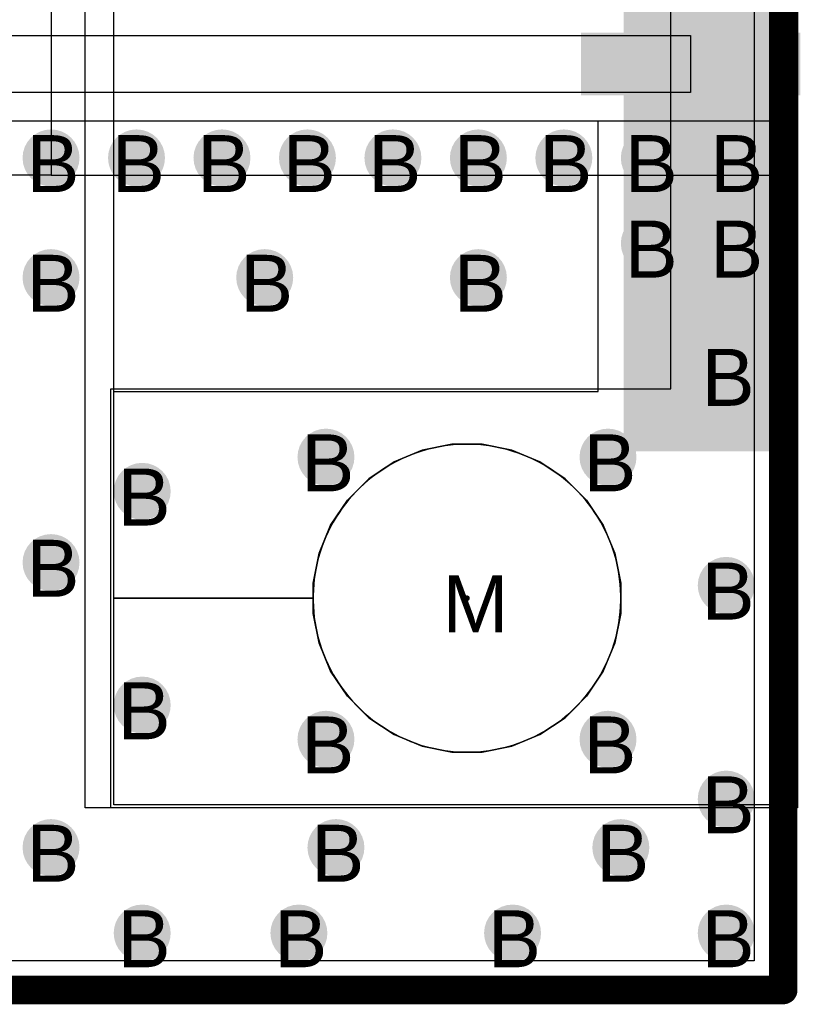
# Model space of a CAD drawing. Header units: millimetres. Extents: x -1.28 to 3.76, y -2.75 to 1.5.
# Tile 3 of 12: x 0.29 to 0.56, y -0.01 to 0.34. Entities that reach past the tile are written whole.
import ezdxf

# ---------------------------------------------------------------- set-up
doc = ezdxf.new("R2010")
doc.units = ezdxf.units.MM
doc.header["$MEASUREMENT"] = 0
for name, color, linetype in [('BottomLayer', 5, 'Continuous'), ('BottomSolder', 6, 'Continuous'), ('DrillDrawing', 1, 'Continuous'), ('Mechanical1', 6, 'Continuous'), ('TopLayer', 1, 'Continuous'), ('TopSolder', 216, 'Continuous')]:
    doc.layers.add(name, color=color, linetype=linetype)
doc.styles.add('Arial', font='arial.ttf', dxfattribs={"height": 0.2})

msp = doc.modelspace()

# ---------------------------------------------------------------- hatches: boundary and pattern name
at = {"layer": 'BottomLayer'}
msp.add_hatch(color=5, dxfattribs=at).paths.add_polyline_path([(0.552, 0.19), (0.502, 0.19), (0.502, 0.46), (0.552, 0.46)])
h = msp.add_hatch(color=5, dxfattribs=at)
edge = h.paths.add_edge_path()
edge.add_arc((0.3, 0.292), 0.01, 0, 360)
h = msp.add_hatch(color=5, dxfattribs=at)
edge = h.paths.add_edge_path()
edge.add_arc((0.33, 0.292), 0.01, 0, 360)
h = msp.add_hatch(color=5, dxfattribs=at)
edge = h.paths.add_edge_path()
edge.add_arc((0.36, 0.292), 0.01, 0, 360)
h = msp.add_hatch(color=5, dxfattribs=at)
edge = h.paths.add_edge_path()
edge.add_arc((0.39, 0.292), 0.01, 0, 360)
h = msp.add_hatch(color=5, dxfattribs=at)
edge = h.paths.add_edge_path()
edge.add_arc((0.42, 0.292), 0.01, 0, 360)
h = msp.add_hatch(color=5, dxfattribs=at)
edge = h.paths.add_edge_path()
edge.add_arc((0.45, 0.292), 0.01, 0, 360)
h = msp.add_hatch(color=5, dxfattribs=at)
edge = h.paths.add_edge_path()
edge.add_arc((0.48, 0.292), 0.01, 0, 360)
h = msp.add_hatch(color=5, dxfattribs=at)
edge = h.paths.add_edge_path()
edge.add_arc((0.51, 0.292), 0.01, 0, 360)
h = msp.add_hatch(color=5, dxfattribs=at)
edge = h.paths.add_edge_path()
edge.add_arc((0.54, 0.292), 0.01, 0, 360)
h = msp.add_hatch(color=5, dxfattribs=at)
edge = h.paths.add_edge_path()
edge.add_arc((0.51, 0.262), 0.01, 0, 360)
h = msp.add_hatch(color=5, dxfattribs=at)
edge = h.paths.add_edge_path()
edge.add_arc((0.54, 0.262), 0.01, 0, 360)
h = msp.add_hatch(color=5, dxfattribs=at)
edge = h.paths.add_edge_path()
edge.add_arc((0.3, 0.25), 0.01, 0, 360)
h = msp.add_hatch(color=5, dxfattribs=at)
edge = h.paths.add_edge_path()
edge.add_arc((0.375, 0.25), 0.01, 0, 360)
h = msp.add_hatch(color=5, dxfattribs=at)
edge = h.paths.add_edge_path()
edge.add_arc((0.45, 0.25), 0.01, 0, 360)
h = msp.add_hatch(color=5, dxfattribs=at)
edge = h.paths.add_edge_path()
edge.add_arc((0.537, 0.217), 0.01, 0, 360)
h = msp.add_hatch(color=5, dxfattribs=at)
edge = h.paths.add_edge_path()
edge.add_arc((0.3965, 0.187), 0.01, 0, 360)
h = msp.add_hatch(color=5, dxfattribs=at)
edge = h.paths.add_edge_path()
edge.add_arc((0.4955, 0.187), 0.01, 0, 360)
h = msp.add_hatch(color=5, dxfattribs=at)
edge = h.paths.add_edge_path()
edge.add_arc((0.332, 0.175), 0.01, 0, 360)
h = msp.add_hatch(color=5, dxfattribs=at)
edge = h.paths.add_edge_path()
edge.add_arc((0.3, 0.15), 0.01, 0, 360)
h = msp.add_hatch(color=5, dxfattribs=at)
edge = h.paths.add_edge_path()
edge.add_arc((0.537, 0.142), 0.01, 0, 360)
h = msp.add_hatch(color=5, dxfattribs=at)
edge = h.paths.add_edge_path()
edge.add_arc((0.332, 0.1), 0.01, 0, 360)
h = msp.add_hatch(color=5, dxfattribs=at)
edge = h.paths.add_edge_path()
edge.add_arc((0.3965, 0.088), 0.01, 0, 360)
h = msp.add_hatch(color=5, dxfattribs=at)
edge = h.paths.add_edge_path()
edge.add_arc((0.4955, 0.088), 0.01, 0, 360)
h = msp.add_hatch(color=5, dxfattribs=at)
edge = h.paths.add_edge_path()
edge.add_arc((0.537, 0.067), 0.01, 0, 360)
h = msp.add_hatch(color=5, dxfattribs=at)
edge = h.paths.add_edge_path()
edge.add_arc((0.3, 0.05), 0.01, 0, 360)
h = msp.add_hatch(color=5, dxfattribs=at)
edge = h.paths.add_edge_path()
edge.add_arc((0.4, 0.05), 0.01, 0, 360)
h = msp.add_hatch(color=5, dxfattribs=at)
edge = h.paths.add_edge_path()
edge.add_arc((0.5, 0.05), 0.01, 0, 360)
h = msp.add_hatch(color=5, dxfattribs=at)
edge = h.paths.add_edge_path()
edge.add_arc((0.332, 0.02), 0.01, 0, 360)
h = msp.add_hatch(color=5, dxfattribs=at)
edge = h.paths.add_edge_path()
edge.add_arc((0.387, 0.02), 0.01, 0, 360)
h = msp.add_hatch(color=5, dxfattribs=at)
edge = h.paths.add_edge_path()
edge.add_arc((0.462, 0.02), 0.01, 0, 360)
h = msp.add_hatch(color=5, dxfattribs=at)
edge = h.paths.add_edge_path()
edge.add_arc((0.537, 0.02), 0.01, 0, 360)
at = {"layer": 'BottomSolder'}
msp.add_hatch(color=6, dxfattribs=at).paths.add_polyline_path([(0.553, 0.189), (0.501, 0.189), (0.501, 0.461), (0.553, 0.461)])
h = msp.add_hatch(color=6, dxfattribs=at)
edge = h.paths.add_edge_path()
edge.add_arc((0.446, 0.1375), 0.001, 0, 360)
at = {"layer": 'TopLayer'}
for points in [[(0.562, 0.315), (0.487, 0.315), (0.487, 0.335), (0.562, 0.335)], [(0.552, 0.19), (0.502, 0.19), (0.502, 0.305), (0.552, 0.305)], [(0.562, 0.305), (0.542, 0.305), (0.542, 0.29), (0.562, 0.29)]]:
    msp.add_hatch(color=1, dxfattribs=at).paths.add_polyline_path(points)
h = msp.add_hatch(color=1, dxfattribs=at)
edge = h.paths.add_edge_path()
edge.add_arc((0.3, 0.292), 0.01, 0, 360)
h = msp.add_hatch(color=1, dxfattribs=at)
edge = h.paths.add_edge_path()
edge.add_arc((0.33, 0.292), 0.01, 0, 360)
h = msp.add_hatch(color=1, dxfattribs=at)
edge = h.paths.add_edge_path()
edge.add_arc((0.36, 0.292), 0.01, 0, 360)
h = msp.add_hatch(color=1, dxfattribs=at)
edge = h.paths.add_edge_path()
edge.add_arc((0.39, 0.292), 0.01, 0, 360)
h = msp.add_hatch(color=1, dxfattribs=at)
edge = h.paths.add_edge_path()
edge.add_arc((0.42, 0.292), 0.01, 0, 360)
h = msp.add_hatch(color=1, dxfattribs=at)
edge = h.paths.add_edge_path()
edge.add_arc((0.45, 0.292), 0.01, 0, 360)
h = msp.add_hatch(color=1, dxfattribs=at)
edge = h.paths.add_edge_path()
edge.add_arc((0.48, 0.292), 0.01, 0, 360)
h = msp.add_hatch(color=1, dxfattribs=at)
edge = h.paths.add_edge_path()
edge.add_arc((0.51, 0.292), 0.01, 0, 360)
h = msp.add_hatch(color=1, dxfattribs=at)
edge = h.paths.add_edge_path()
edge.add_arc((0.54, 0.292), 0.01, 0, 360)
h = msp.add_hatch(color=1, dxfattribs=at)
edge = h.paths.add_edge_path()
edge.add_arc((0.51, 0.262), 0.01, 0, 360)
h = msp.add_hatch(color=1, dxfattribs=at)
edge = h.paths.add_edge_path()
edge.add_arc((0.54, 0.262), 0.01, 0, 360)
h = msp.add_hatch(color=1, dxfattribs=at)
edge = h.paths.add_edge_path()
edge.add_arc((0.3, 0.25), 0.01, 0, 360)
h = msp.add_hatch(color=1, dxfattribs=at)
edge = h.paths.add_edge_path()
edge.add_arc((0.375, 0.25), 0.01, 0, 360)
h = msp.add_hatch(color=1, dxfattribs=at)
edge = h.paths.add_edge_path()
edge.add_arc((0.45, 0.25), 0.01, 0, 360)
h = msp.add_hatch(color=1, dxfattribs=at)
edge = h.paths.add_edge_path()
edge.add_arc((0.537, 0.217), 0.01, 0, 360)
h = msp.add_hatch(color=1, dxfattribs=at)
edge = h.paths.add_edge_path()
edge.add_arc((0.3965, 0.187), 0.01, 0, 360)
h = msp.add_hatch(color=1, dxfattribs=at)
edge = h.paths.add_edge_path()
edge.add_arc((0.4955, 0.187), 0.01, 0, 360)
h = msp.add_hatch(color=1, dxfattribs=at)
edge = h.paths.add_edge_path()
edge.add_arc((0.332, 0.175), 0.01, 0, 360)
h = msp.add_hatch(color=1, dxfattribs=at)
edge = h.paths.add_edge_path()
edge.add_arc((0.3, 0.15), 0.01, 0, 360)
h = msp.add_hatch(color=1, dxfattribs=at)
edge = h.paths.add_edge_path()
edge.add_arc((0.537, 0.142), 0.01, 0, 360)
h = msp.add_hatch(color=1, dxfattribs=at)
edge = h.paths.add_edge_path()
edge.add_arc((0.332, 0.1), 0.01, 0, 360)
h = msp.add_hatch(color=1, dxfattribs=at)
edge = h.paths.add_edge_path()
edge.add_arc((0.3965, 0.088), 0.01, 0, 360)
h = msp.add_hatch(color=1, dxfattribs=at)
edge = h.paths.add_edge_path()
edge.add_arc((0.4955, 0.088), 0.01, 0, 360)
h = msp.add_hatch(color=1, dxfattribs=at)
edge = h.paths.add_edge_path()
edge.add_arc((0.537, 0.067), 0.01, 0, 360)
h = msp.add_hatch(color=1, dxfattribs=at)
edge = h.paths.add_edge_path()
edge.add_arc((0.3, 0.05), 0.01, 0, 360)
h = msp.add_hatch(color=1, dxfattribs=at)
edge = h.paths.add_edge_path()
edge.add_arc((0.4, 0.05), 0.01, 0, 360)
h = msp.add_hatch(color=1, dxfattribs=at)
edge = h.paths.add_edge_path()
edge.add_arc((0.5, 0.05), 0.01, 0, 360)
h = msp.add_hatch(color=1, dxfattribs=at)
edge = h.paths.add_edge_path()
edge.add_arc((0.332, 0.02), 0.01, 0, 360)
h = msp.add_hatch(color=1, dxfattribs=at)
edge = h.paths.add_edge_path()
edge.add_arc((0.387, 0.02), 0.01, 0, 360)
h = msp.add_hatch(color=1, dxfattribs=at)
edge = h.paths.add_edge_path()
edge.add_arc((0.462, 0.02), 0.01, 0, 360)
h = msp.add_hatch(color=1, dxfattribs=at)
edge = h.paths.add_edge_path()
edge.add_arc((0.537, 0.02), 0.01, 0, 360)
at = {"layer": 'TopSolder'}
msp.add_hatch(color=216, dxfattribs=at).paths.add_polyline_path([(0.563, 0.314), (0.486, 0.314), (0.486, 0.336), (0.563, 0.336)])
h = msp.add_hatch(color=216, dxfattribs=at)
edge = h.paths.add_edge_path()
edge.add_arc((0.446, 0.1375), 0.001, 0, 360)
h = msp.add_hatch(color=216, dxfattribs=at)
edge = h.paths.add_edge_path()
edge.add_arc((0.537, 0.067), 0.006, 0, 360)

# ---------------------------------------------------------------- linework, layer by layer
at = {"layer": 'BottomLayer'}
for p, q in [((0.5468, 0.675), (0.5468, 0.0102)), ((0.562, 0.585), (0.562, 0.065)), ((0.322, 0.1375), (0.322, 0.5125)), ((0.44068, 0.1915), (0.43025, 0.18942)), ((0.43025, 0.18942), (0.44068, 0.1915)), ((0.43358, 0.19005), (0.43171, 0.18958)), ((0.43547, 0.19046), (0.43358, 0.19005)), ((0.43736, 0.1908), (0.43547, 0.19046)), ((0.43927, 0.19108), (0.43736, 0.1908)), ((0.44119, 0.19129), (0.43927, 0.19108)), ((0.45132, 0.1915), (0.44068, 0.1915)), ((0.44068, 0.1915), (0.446, 0.1915)), ((0.44311, 0.19142), (0.44119, 0.19129)), ((0.44504, 0.19149), (0.44311, 0.19142)), ((0.446, 0.1915), (0.44504, 0.19149)), ((0.44696, 0.19149), (0.446, 0.1915)), ((0.446, 0.1915), (0.45132, 0.1915)), ((0.44889, 0.19142), (0.44696, 0.19149)), ((0.45081, 0.19129), (0.44889, 0.19142)), ((0.45273, 0.19108), (0.45081, 0.19129)), ((0.46175, 0.18942), (0.45132, 0.1915)), ((0.45132, 0.1915), (0.46175, 0.18942)), ((0.45464, 0.1908), (0.45273, 0.19108)), ((0.45653, 0.19046), (0.45464, 0.1908)), ((0.45842, 0.19005), (0.45653, 0.19046)), ((0.46029, 0.18958), (0.45842, 0.19005)), ((0.43025, 0.18942), (0.42042, 0.18535)), ((0.42042, 0.18535), (0.43025, 0.18942)), ((0.42445, 0.18701), (0.42269, 0.18621)), ((0.42623, 0.18775), (0.42445, 0.18701)), ((0.42803, 0.18842), (0.42623, 0.18775)), ((0.42986, 0.18903), (0.42803, 0.18842)), ((0.43171, 0.18958), (0.42986, 0.18903)), ((0.46214, 0.18903), (0.46029, 0.18958)), ((0.47158, 0.18535), (0.46175, 0.18942)), ((0.46175, 0.18942), (0.47158, 0.18535)), ((0.46396, 0.18842), (0.46214, 0.18903)), ((0.46577, 0.18775), (0.46396, 0.18842)), ((0.46755, 0.18701), (0.46577, 0.18775)), ((0.46931, 0.18621), (0.46755, 0.18701)), ((0.42042, 0.18535), (0.41158, 0.17944)), ((0.41158, 0.17944), (0.42042, 0.18535)), ((0.41762, 0.18344), (0.416, 0.1824)), ((0.41928, 0.18443), (0.41762, 0.18344)), ((0.42097, 0.18535), (0.41928, 0.18443)), ((0.42269, 0.18621), (0.42097, 0.18535)), ((0.47103, 0.18535), (0.46931, 0.18621)), ((0.47272, 0.18443), (0.47103, 0.18535)), ((0.48042, 0.17944), (0.47158, 0.18535)), ((0.47158, 0.18535), (0.48042, 0.17944)), ((0.47438, 0.18344), (0.47272, 0.18443)), ((0.476, 0.1824), (0.47438, 0.18344)), ((0.41287, 0.18014), (0.41137, 0.17894)), ((0.41442, 0.1813), (0.41287, 0.18014)), ((0.416, 0.1824), (0.41442, 0.1813)), ((0.47758, 0.1813), (0.476, 0.1824)), ((0.47913, 0.18014), (0.47758, 0.1813)), ((0.48063, 0.17894), (0.47913, 0.18014)), ((0.41158, 0.17944), (0.40406, 0.17192)), ((0.40406, 0.17192), (0.41158, 0.17944)), ((0.4085, 0.17636), (0.40714, 0.175)), ((0.40991, 0.17767), (0.4085, 0.17636)), ((0.41137, 0.17894), (0.40991, 0.17767)), ((0.48794, 0.17192), (0.48042, 0.17944)), ((0.48042, 0.17944), (0.48794, 0.17192)), ((0.48209, 0.17767), (0.48063, 0.17894)), ((0.4835, 0.17636), (0.48209, 0.17767)), ((0.48486, 0.175), (0.4835, 0.17636)), ((0.40583, 0.17359), (0.40456, 0.17213)), ((0.40714, 0.175), (0.40583, 0.17359)), ((0.48617, 0.17359), (0.48486, 0.175)), ((0.48744, 0.17213), (0.48617, 0.17359)), ((0.40406, 0.17192), (0.39815, 0.16308)), ((0.39815, 0.16308), (0.40406, 0.17192)), ((0.40336, 0.17063), (0.4022, 0.16908)), ((0.40456, 0.17213), (0.40336, 0.17063)), ((0.48864, 0.17063), (0.48744, 0.17213)), ((0.49385, 0.16308), (0.48794, 0.17192)), ((0.48794, 0.17192), (0.49385, 0.16308)), ((0.4898, 0.16908), (0.48864, 0.17063)), ((0.40006, 0.16588), (0.39907, 0.16422)), ((0.4011, 0.1675), (0.40006, 0.16588)), ((0.4022, 0.16908), (0.4011, 0.1675)), ((0.4909, 0.1675), (0.4898, 0.16908)), ((0.49194, 0.16588), (0.4909, 0.1675)), ((0.49293, 0.16422), (0.49194, 0.16588)), ((0.39815, 0.16308), (0.39408, 0.15325)), ((0.39408, 0.15325), (0.39815, 0.16308)), ((0.39815, 0.16253), (0.39729, 0.16081)), ((0.39907, 0.16422), (0.39815, 0.16253)), ((0.49385, 0.16253), (0.49293, 0.16422)), ((0.49792, 0.15325), (0.49385, 0.16308)), ((0.49385, 0.16308), (0.49792, 0.15325)), ((0.49471, 0.16081), (0.49385, 0.16253)), ((0.39649, 0.15905), (0.39575, 0.15727)), ((0.39729, 0.16081), (0.39649, 0.15905)), ((0.49551, 0.15905), (0.49471, 0.16081)), ((0.49625, 0.15727), (0.49551, 0.15905)), ((0.39575, 0.15727), (0.39508, 0.15546)), ((0.49692, 0.15546), (0.49625, 0.15727)), ((0.39408, 0.15325), (0.392, 0.14282)), ((0.392, 0.14282), (0.39408, 0.15325)), ((0.39447, 0.15364), (0.39392, 0.15179)), ((0.39508, 0.15546), (0.39447, 0.15364)), ((0.49753, 0.15364), (0.49692, 0.15546)), ((0.49808, 0.15179), (0.49753, 0.15364)), ((0.5, 0.14282), (0.49792, 0.15325)), ((0.49792, 0.15325), (0.5, 0.14282)), ((0.39345, 0.14992), (0.39304, 0.14803)), ((0.39392, 0.15179), (0.39345, 0.14992)), ((0.49855, 0.14992), (0.49808, 0.15179)), ((0.49896, 0.14803), (0.49855, 0.14992)), ((0.3927, 0.14614), (0.39242, 0.14423)), ((0.39304, 0.14803), (0.3927, 0.14614)), ((0.4993, 0.14614), (0.49896, 0.14803)), ((0.49958, 0.14423), (0.4993, 0.14614)), ((0.392, 0.14282), (0.392, 0.1375)), ((0.392, 0.1375), (0.392, 0.14282)), ((0.39221, 0.14231), (0.39208, 0.14039)), ((0.39242, 0.14423), (0.39221, 0.14231)), ((0.49978, 0.14231), (0.49958, 0.14423)), ((0.49992, 0.14039), (0.49978, 0.14231)), ((0.5, 0.1375), (0.5, 0.14282)), ((0.5, 0.14282), (0.5, 0.1375)), ((0.39201, 0.13846), (0.392, 0.1375)), ((0.39208, 0.14039), (0.39201, 0.13846)), ((0.49999, 0.13846), (0.49992, 0.14039)), ((0.5, 0.1375), (0.49999, 0.13846)), ((0.322, 0.065), (0.322, 0.1375)), ((0.322, 0.1375), (0.392, 0.1375)), ((0.392, 0.1375), (0.322, 0.1375)), ((0.392, 0.1375), (0.392, 0.13218)), ((0.392, 0.1375), (0.39201, 0.13654)), ((0.392, 0.1375), (0.392, 0.1375)), ((0.392, 0.13218), (0.392, 0.1375)), ((0.39201, 0.13654), (0.39208, 0.13461)), ((0.49992, 0.13461), (0.49999, 0.13654)), ((0.49999, 0.13654), (0.5, 0.1375)), ((0.5, 0.13218), (0.5, 0.1375)), ((0.5, 0.1375), (0.5, 0.1375)), ((0.5, 0.1375), (0.5, 0.13218)), ((0.392, 0.13218), (0.39408, 0.12175)), ((0.39408, 0.12175), (0.392, 0.13218)), ((0.39208, 0.13461), (0.39221, 0.13269)), ((0.39221, 0.13269), (0.39242, 0.13077)), ((0.49792, 0.12175), (0.5, 0.13218)), ((0.5, 0.13218), (0.49792, 0.12175)), ((0.49958, 0.13077), (0.49978, 0.13269)), ((0.49978, 0.13269), (0.49992, 0.13461)), ((0.39242, 0.13077), (0.3927, 0.12886)), ((0.3927, 0.12886), (0.39304, 0.12697)), ((0.49896, 0.12697), (0.4993, 0.12886)), ((0.4993, 0.12886), (0.49958, 0.13077)), ((0.39304, 0.12697), (0.39345, 0.12508)), ((0.39345, 0.12508), (0.39392, 0.12321)), ((0.49808, 0.12321), (0.49855, 0.12508)), ((0.49855, 0.12508), (0.49896, 0.12697)), ((0.39392, 0.12321), (0.39447, 0.12136)), ((0.39408, 0.12175), (0.39815, 0.11192)), ((0.39815, 0.11192), (0.39408, 0.12175)), ((0.39447, 0.12136), (0.39508, 0.11954)), ((0.49385, 0.11192), (0.49792, 0.12175)), ((0.49792, 0.12175), (0.49385, 0.11192)), ((0.49692, 0.11954), (0.49753, 0.12136)), ((0.49753, 0.12136), (0.49808, 0.12321)), ((0.39508, 0.11954), (0.39575, 0.11773)), ((0.39575, 0.11773), (0.39649, 0.11595)), ((0.49551, 0.11595), (0.49625, 0.11773)), ((0.49625, 0.11773), (0.49692, 0.11954)), ((0.39649, 0.11595), (0.39729, 0.11419)), ((0.39729, 0.11419), (0.39815, 0.11247)), ((0.49385, 0.11247), (0.49471, 0.11419)), ((0.49471, 0.11419), (0.49551, 0.11595)), ((0.39815, 0.11247), (0.39907, 0.11078)), ((0.39815, 0.11192), (0.40406, 0.10308)), ((0.40406, 0.10308), (0.39815, 0.11192)), ((0.39907, 0.11078), (0.40006, 0.10912)), ((0.48794, 0.10308), (0.49385, 0.11192)), ((0.49385, 0.11192), (0.48794, 0.10308)), ((0.49194, 0.10912), (0.49293, 0.11078)), ((0.49293, 0.11078), (0.49385, 0.11247)), ((0.40006, 0.10912), (0.4011, 0.1075)), ((0.4011, 0.1075), (0.4022, 0.10592)), ((0.4898, 0.10592), (0.4909, 0.1075)), ((0.4909, 0.1075), (0.49194, 0.10912)), ((0.4022, 0.10592), (0.40336, 0.10437)), ((0.40336, 0.10437), (0.40456, 0.10287)), ((0.48744, 0.10287), (0.48864, 0.10437)), ((0.48864, 0.10437), (0.4898, 0.10592)), ((0.40406, 0.10308), (0.41158, 0.09556)), ((0.41158, 0.09556), (0.40406, 0.10308)), ((0.40456, 0.10287), (0.40583, 0.10141)), ((0.40583, 0.10141), (0.40714, 0.1)), ((0.48042, 0.09556), (0.48794, 0.10308)), ((0.48794, 0.10308), (0.48042, 0.09556)), ((0.48486, 0.1), (0.48617, 0.10141)), ((0.48617, 0.10141), (0.48744, 0.10287)), ((0.40714, 0.1), (0.4085, 0.09864)), ((0.4085, 0.09864), (0.40991, 0.09733)), ((0.40991, 0.09733), (0.41137, 0.09606)), ((0.48063, 0.09606), (0.48209, 0.09733)), ((0.48209, 0.09733), (0.4835, 0.09864)), ((0.4835, 0.09864), (0.48486, 0.1)), ((0.41137, 0.09606), (0.41287, 0.09486)), ((0.41158, 0.09556), (0.42042, 0.08965)), ((0.42042, 0.08965), (0.41158, 0.09556)), ((0.41287, 0.09486), (0.41442, 0.0937)), ((0.41442, 0.0937), (0.416, 0.0926)), ((0.47158, 0.08965), (0.48042, 0.09556)), ((0.48042, 0.09556), (0.47158, 0.08965)), ((0.476, 0.0926), (0.47758, 0.0937)), ((0.47758, 0.0937), (0.47913, 0.09486)), ((0.47913, 0.09486), (0.48063, 0.09606)), ((0.416, 0.0926), (0.41762, 0.09156)), ((0.41762, 0.09156), (0.41928, 0.09057)), ((0.41928, 0.09057), (0.42097, 0.08965)), ((0.47103, 0.08965), (0.47272, 0.09057)), ((0.47272, 0.09057), (0.47438, 0.09156)), ((0.47438, 0.09156), (0.476, 0.0926)), ((0.42042, 0.08965), (0.43025, 0.08558)), ((0.43025, 0.08558), (0.42042, 0.08965)), ((0.42097, 0.08965), (0.42269, 0.08879)), ((0.42269, 0.08879), (0.42445, 0.08799)), ((0.42445, 0.08799), (0.42623, 0.08725)), ((0.42623, 0.08725), (0.42803, 0.08658)), ((0.42803, 0.08658), (0.42986, 0.08597)), ((0.46175, 0.08558), (0.47158, 0.08965)), ((0.47158, 0.08965), (0.46175, 0.08558)), ((0.46214, 0.08597), (0.46396, 0.08658)), ((0.46396, 0.08658), (0.46577, 0.08725)), ((0.46577, 0.08725), (0.46755, 0.08799)), ((0.46755, 0.08799), (0.46931, 0.08879)), ((0.46931, 0.08879), (0.47103, 0.08965)), ((0.42986, 0.08597), (0.43171, 0.08542)), ((0.43025, 0.08558), (0.44068, 0.0835)), ((0.44068, 0.0835), (0.43025, 0.08558)), ((0.43171, 0.08542), (0.43358, 0.08495)), ((0.43358, 0.08495), (0.43547, 0.08454)), ((0.43547, 0.08454), (0.43736, 0.0842)), ((0.43736, 0.0842), (0.43927, 0.08392)), ((0.43927, 0.08392), (0.44119, 0.08371)), ((0.44068, 0.0835), (0.45132, 0.0835)), ((0.446, 0.0835), (0.44068, 0.0835)), ((0.44119, 0.08371), (0.44311, 0.08358)), ((0.44311, 0.08358), (0.44504, 0.08351)), ((0.44504, 0.08351), (0.446, 0.0835)), ((0.446, 0.0835), (0.44696, 0.08351)), ((0.45132, 0.0835), (0.446, 0.0835)), ((0.44696, 0.08351), (0.44889, 0.08358)), ((0.44889, 0.08358), (0.45081, 0.08371)), ((0.45081, 0.08371), (0.45273, 0.08392)), ((0.45132, 0.0835), (0.46175, 0.08558)), ((0.46175, 0.08558), (0.45132, 0.0835)), ((0.45273, 0.08392), (0.45464, 0.0842)), ((0.45464, 0.0842), (0.45653, 0.08454)), ((0.45653, 0.08454), (0.45842, 0.08495)), ((0.45842, 0.08495), (0.46029, 0.08542)), ((0.46029, 0.08542), (0.46214, 0.08597)), ((0.562, 0.065), (0.322, 0.065)), ((0.5468, 0.0102), (0.0532, 0.0102))]:
    msp.add_line(p, q, dxfattribs=at)
at = {"layer": 'BottomSolder'}
for p, q in [((0.557, 0), (0.557, 0.675)), ((0.312, 0.064), (0.312, 0.586)), ((0.562, 0.586), (0.562, 0.064)), ((0.562, 0.064), (0.312, 0.064)), ((0.043, 0), (0.557, 0))]:
    msp.add_line(p, q, dxfattribs=at)
at = {"layer": 'Mechanical1', "const_width": 0.01}
for points in [[(0.557, 0), (0.557, 0.675)], [(0.043, 0), (0.557, 0)]]:
    msp.add_lwpolyline(points, dxfattribs=at)
at = {"layer": 'Mechanical1', "const_width": 0.005}
msp.add_lwpolyline([(0.5545, 0, 1), (0.5595, 0, 1)], format="xyb", close=True, dxfattribs=at)
msp.add_lwpolyline([(0.5545, 0, 1), (0.5595, 0, 1)], format="xyb", close=True, dxfattribs=at)
at = {"layer": 'TopLayer'}
for p, q in [((0.0755, 0.335), (0.5245, 0.335)), ((0.5245, 0.335), (0.5245, 0.315)), ((0.5245, 0.315), (0.0755, 0.315)), ((0.0755, 0.305), (0.5245, 0.305)), ((0.492, 0.305), (0.562, 0.305)), ((0.492, 0.21), (0.492, 0.305)), ((0.5245, 0.305), (0.52459, 0.305)), ((0.52459, 0.305), (0.5246, 0.305)), ((0.5246, 0.305), (0.5468, 0.305)), ((0.5468, 0.305), (0.5468, 0.0102)), ((0.562, 0.305), (0.562, 0.065)), ((0.322, 0.1375), (0.322, 0.21)), ((0.322, 0.21), (0.492, 0.21)), ((0.44068, 0.1915), (0.43025, 0.18942)), ((0.43025, 0.18942), (0.44068, 0.1915)), ((0.43358, 0.19005), (0.43171, 0.18958)), ((0.43547, 0.19046), (0.43358, 0.19005)), ((0.43736, 0.1908), (0.43547, 0.19046)), ((0.43927, 0.19108), (0.43736, 0.1908)), ((0.44119, 0.19129), (0.43927, 0.19108)), ((0.45132, 0.1915), (0.44068, 0.1915)), ((0.44068, 0.1915), (0.446, 0.1915)), ((0.44311, 0.19142), (0.44119, 0.19129)), ((0.44504, 0.19149), (0.44311, 0.19142)), ((0.446, 0.1915), (0.44504, 0.19149)), ((0.44696, 0.19149), (0.446, 0.1915)), ((0.446, 0.1915), (0.45132, 0.1915)), ((0.44889, 0.19142), (0.44696, 0.19149)), ((0.45081, 0.19129), (0.44889, 0.19142)), ((0.45273, 0.19108), (0.45081, 0.19129)), ((0.46175, 0.18942), (0.45132, 0.1915)), ((0.45132, 0.1915), (0.46175, 0.18942)), ((0.45464, 0.1908), (0.45273, 0.19108)), ((0.45653, 0.19046), (0.45464, 0.1908)), ((0.45842, 0.19005), (0.45653, 0.19046)), ((0.46029, 0.18958), (0.45842, 0.19005)), ((0.43025, 0.18942), (0.42042, 0.18535)), ((0.42042, 0.18535), (0.43025, 0.18942)), ((0.42445, 0.18701), (0.42269, 0.18621)), ((0.42623, 0.18775), (0.42445, 0.18701)), ((0.42803, 0.18842), (0.42623, 0.18775)), ((0.42986, 0.18903), (0.42803, 0.18842)), ((0.43171, 0.18958), (0.42986, 0.18903)), ((0.46214, 0.18903), (0.46029, 0.18958)), ((0.47158, 0.18535), (0.46175, 0.18942)), ((0.46175, 0.18942), (0.47158, 0.18535)), ((0.46396, 0.18842), (0.46214, 0.18903)), ((0.46577, 0.18775), (0.46396, 0.18842)), ((0.46755, 0.18701), (0.46577, 0.18775)), ((0.46931, 0.18621), (0.46755, 0.18701)), ((0.42042, 0.18535), (0.41158, 0.17944)), ((0.41158, 0.17944), (0.42042, 0.18535)), ((0.41762, 0.18344), (0.416, 0.1824)), ((0.41928, 0.18443), (0.41762, 0.18344)), ((0.42097, 0.18535), (0.41928, 0.18443)), ((0.42269, 0.18621), (0.42097, 0.18535)), ((0.47103, 0.18535), (0.46931, 0.18621)), ((0.47272, 0.18443), (0.47103, 0.18535)), ((0.48042, 0.17944), (0.47158, 0.18535)), ((0.47158, 0.18535), (0.48042, 0.17944)), ((0.47438, 0.18344), (0.47272, 0.18443)), ((0.476, 0.1824), (0.47438, 0.18344)), ((0.41287, 0.18014), (0.41137, 0.17894)), ((0.41442, 0.1813), (0.41287, 0.18014)), ((0.416, 0.1824), (0.41442, 0.1813)), ((0.47758, 0.1813), (0.476, 0.1824)), ((0.47913, 0.18014), (0.47758, 0.1813)), ((0.48063, 0.17894), (0.47913, 0.18014)), ((0.41158, 0.17944), (0.40406, 0.17192)), ((0.40406, 0.17192), (0.41158, 0.17944)), ((0.4085, 0.17636), (0.40714, 0.175)), ((0.40991, 0.17767), (0.4085, 0.17636)), ((0.41137, 0.17894), (0.40991, 0.17767)), ((0.48794, 0.17192), (0.48042, 0.17944)), ((0.48042, 0.17944), (0.48794, 0.17192)), ((0.48209, 0.17767), (0.48063, 0.17894)), ((0.4835, 0.17636), (0.48209, 0.17767)), ((0.48486, 0.175), (0.4835, 0.17636)), ((0.40583, 0.17359), (0.40456, 0.17213)), ((0.40714, 0.175), (0.40583, 0.17359)), ((0.48617, 0.17359), (0.48486, 0.175)), ((0.48744, 0.17213), (0.48617, 0.17359)), ((0.40406, 0.17192), (0.39815, 0.16308)), ((0.39815, 0.16308), (0.40406, 0.17192)), ((0.40336, 0.17063), (0.4022, 0.16908)), ((0.40456, 0.17213), (0.40336, 0.17063)), ((0.48864, 0.17063), (0.48744, 0.17213)), ((0.49385, 0.16308), (0.48794, 0.17192)), ((0.48794, 0.17192), (0.49385, 0.16308)), ((0.4898, 0.16908), (0.48864, 0.17063)), ((0.40006, 0.16588), (0.39907, 0.16422)), ((0.4011, 0.1675), (0.40006, 0.16588)), ((0.4022, 0.16908), (0.4011, 0.1675)), ((0.4909, 0.1675), (0.4898, 0.16908)), ((0.49194, 0.16588), (0.4909, 0.1675)), ((0.49293, 0.16422), (0.49194, 0.16588)), ((0.39815, 0.16308), (0.39408, 0.15325)), ((0.39408, 0.15325), (0.39815, 0.16308)), ((0.39815, 0.16253), (0.39729, 0.16081)), ((0.39907, 0.16422), (0.39815, 0.16253)), ((0.49385, 0.16253), (0.49293, 0.16422)), ((0.49792, 0.15325), (0.49385, 0.16308)), ((0.49385, 0.16308), (0.49792, 0.15325)), ((0.49471, 0.16081), (0.49385, 0.16253)), ((0.39649, 0.15905), (0.39575, 0.15727)), ((0.39729, 0.16081), (0.39649, 0.15905)), ((0.49551, 0.15905), (0.49471, 0.16081)), ((0.49625, 0.15727), (0.49551, 0.15905)), ((0.39575, 0.15727), (0.39508, 0.15546)), ((0.49692, 0.15546), (0.49625, 0.15727)), ((0.39408, 0.15325), (0.392, 0.14282)), ((0.392, 0.14282), (0.39408, 0.15325)), ((0.39447, 0.15364), (0.39392, 0.15179)), ((0.39508, 0.15546), (0.39447, 0.15364)), ((0.49753, 0.15364), (0.49692, 0.15546)), ((0.49808, 0.15179), (0.49753, 0.15364)), ((0.5, 0.14282), (0.49792, 0.15325)), ((0.49792, 0.15325), (0.5, 0.14282)), ((0.39345, 0.14992), (0.39304, 0.14803)), ((0.39392, 0.15179), (0.39345, 0.14992)), ((0.49855, 0.14992), (0.49808, 0.15179)), ((0.49896, 0.14803), (0.49855, 0.14992)), ((0.3927, 0.14614), (0.39242, 0.14423)), ((0.39304, 0.14803), (0.3927, 0.14614)), ((0.4993, 0.14614), (0.49896, 0.14803)), ((0.49958, 0.14423), (0.4993, 0.14614)), ((0.392, 0.14282), (0.392, 0.1375)), ((0.392, 0.1375), (0.392, 0.14282)), ((0.39221, 0.14231), (0.39208, 0.14039)), ((0.39242, 0.14423), (0.39221, 0.14231)), ((0.49978, 0.14231), (0.49958, 0.14423)), ((0.49992, 0.14039), (0.49978, 0.14231)), ((0.5, 0.1375), (0.5, 0.14282)), ((0.5, 0.14282), (0.5, 0.1375)), ((0.39201, 0.13846), (0.392, 0.1375)), ((0.39208, 0.14039), (0.39201, 0.13846)), ((0.49999, 0.13846), (0.49992, 0.14039)), ((0.5, 0.1375), (0.49999, 0.13846)), ((0.322, 0.065), (0.322, 0.1375)), ((0.322, 0.1375), (0.392, 0.1375)), ((0.392, 0.1375), (0.322, 0.1375)), ((0.392, 0.1375), (0.392, 0.13218)), ((0.392, 0.1375), (0.39201, 0.13654)), ((0.392, 0.1375), (0.392, 0.1375)), ((0.392, 0.13218), (0.392, 0.1375)), ((0.39201, 0.13654), (0.39208, 0.13461)), ((0.49992, 0.13461), (0.49999, 0.13654)), ((0.49999, 0.13654), (0.5, 0.1375)), ((0.5, 0.13218), (0.5, 0.1375)), ((0.5, 0.1375), (0.5, 0.1375)), ((0.5, 0.1375), (0.5, 0.13218)), ((0.392, 0.13218), (0.39408, 0.12175)), ((0.39408, 0.12175), (0.392, 0.13218)), ((0.39208, 0.13461), (0.39221, 0.13269)), ((0.39221, 0.13269), (0.39242, 0.13077)), ((0.49792, 0.12175), (0.5, 0.13218)), ((0.5, 0.13218), (0.49792, 0.12175)), ((0.49958, 0.13077), (0.49978, 0.13269)), ((0.49978, 0.13269), (0.49992, 0.13461)), ((0.39242, 0.13077), (0.3927, 0.12886)), ((0.3927, 0.12886), (0.39304, 0.12697)), ((0.49896, 0.12697), (0.4993, 0.12886)), ((0.4993, 0.12886), (0.49958, 0.13077)), ((0.39304, 0.12697), (0.39345, 0.12508)), ((0.39345, 0.12508), (0.39392, 0.12321)), ((0.49808, 0.12321), (0.49855, 0.12508)), ((0.49855, 0.12508), (0.49896, 0.12697)), ((0.39392, 0.12321), (0.39447, 0.12136)), ((0.39408, 0.12175), (0.39815, 0.11192)), ((0.39815, 0.11192), (0.39408, 0.12175)), ((0.39447, 0.12136), (0.39508, 0.11954)), ((0.49385, 0.11192), (0.49792, 0.12175)), ((0.49792, 0.12175), (0.49385, 0.11192)), ((0.49692, 0.11954), (0.49753, 0.12136)), ((0.49753, 0.12136), (0.49808, 0.12321)), ((0.39508, 0.11954), (0.39575, 0.11773)), ((0.39575, 0.11773), (0.39649, 0.11595)), ((0.49551, 0.11595), (0.49625, 0.11773)), ((0.49625, 0.11773), (0.49692, 0.11954)), ((0.39649, 0.11595), (0.39729, 0.11419)), ((0.39729, 0.11419), (0.39815, 0.11247)), ((0.49385, 0.11247), (0.49471, 0.11419)), ((0.49471, 0.11419), (0.49551, 0.11595)), ((0.39815, 0.11247), (0.39907, 0.11078)), ((0.39815, 0.11192), (0.40406, 0.10308)), ((0.40406, 0.10308), (0.39815, 0.11192)), ((0.39907, 0.11078), (0.40006, 0.10912)), ((0.48794, 0.10308), (0.49385, 0.11192)), ((0.49385, 0.11192), (0.48794, 0.10308)), ((0.49194, 0.10912), (0.49293, 0.11078)), ((0.49293, 0.11078), (0.49385, 0.11247)), ((0.40006, 0.10912), (0.4011, 0.1075)), ((0.4011, 0.1075), (0.4022, 0.10592)), ((0.4898, 0.10592), (0.4909, 0.1075)), ((0.4909, 0.1075), (0.49194, 0.10912)), ((0.4022, 0.10592), (0.40336, 0.10437)), ((0.40336, 0.10437), (0.40456, 0.10287)), ((0.48744, 0.10287), (0.48864, 0.10437)), ((0.48864, 0.10437), (0.4898, 0.10592)), ((0.40406, 0.10308), (0.41158, 0.09556)), ((0.41158, 0.09556), (0.40406, 0.10308)), ((0.40456, 0.10287), (0.40583, 0.10141)), ((0.40583, 0.10141), (0.40714, 0.1)), ((0.48042, 0.09556), (0.48794, 0.10308)), ((0.48794, 0.10308), (0.48042, 0.09556)), ((0.48486, 0.1), (0.48617, 0.10141)), ((0.48617, 0.10141), (0.48744, 0.10287)), ((0.40714, 0.1), (0.4085, 0.09864)), ((0.4085, 0.09864), (0.40991, 0.09733)), ((0.40991, 0.09733), (0.41137, 0.09606)), ((0.48063, 0.09606), (0.48209, 0.09733)), ((0.48209, 0.09733), (0.4835, 0.09864)), ((0.4835, 0.09864), (0.48486, 0.1)), ((0.41137, 0.09606), (0.41287, 0.09486)), ((0.41158, 0.09556), (0.42042, 0.08965)), ((0.42042, 0.08965), (0.41158, 0.09556)), ((0.41287, 0.09486), (0.41442, 0.0937)), ((0.41442, 0.0937), (0.416, 0.0926)), ((0.47158, 0.08965), (0.48042, 0.09556)), ((0.48042, 0.09556), (0.47158, 0.08965)), ((0.476, 0.0926), (0.47758, 0.0937)), ((0.47758, 0.0937), (0.47913, 0.09486)), ((0.47913, 0.09486), (0.48063, 0.09606)), ((0.416, 0.0926), (0.41762, 0.09156)), ((0.41762, 0.09156), (0.41928, 0.09057)), ((0.41928, 0.09057), (0.42097, 0.08965)), ((0.47103, 0.08965), (0.47272, 0.09057)), ((0.47272, 0.09057), (0.47438, 0.09156)), ((0.47438, 0.09156), (0.476, 0.0926)), ((0.42042, 0.08965), (0.43025, 0.08558)), ((0.43025, 0.08558), (0.42042, 0.08965)), ((0.42097, 0.08965), (0.42269, 0.08879)), ((0.42269, 0.08879), (0.42445, 0.08799)), ((0.42445, 0.08799), (0.42623, 0.08725)), ((0.42623, 0.08725), (0.42803, 0.08658)), ((0.42803, 0.08658), (0.42986, 0.08597)), ((0.46175, 0.08558), (0.47158, 0.08965)), ((0.47158, 0.08965), (0.46175, 0.08558)), ((0.46214, 0.08597), (0.46396, 0.08658)), ((0.46396, 0.08658), (0.46577, 0.08725)), ((0.46577, 0.08725), (0.46755, 0.08799)), ((0.46755, 0.08799), (0.46931, 0.08879)), ((0.46931, 0.08879), (0.47103, 0.08965)), ((0.42986, 0.08597), (0.43171, 0.08542)), ((0.43025, 0.08558), (0.44068, 0.0835)), ((0.44068, 0.0835), (0.43025, 0.08558)), ((0.43171, 0.08542), (0.43358, 0.08495)), ((0.43358, 0.08495), (0.43547, 0.08454)), ((0.43547, 0.08454), (0.43736, 0.0842)), ((0.43736, 0.0842), (0.43927, 0.08392)), ((0.43927, 0.08392), (0.44119, 0.08371)), ((0.44068, 0.0835), (0.45132, 0.0835)), ((0.446, 0.0835), (0.44068, 0.0835)), ((0.44119, 0.08371), (0.44311, 0.08358)), ((0.44311, 0.08358), (0.44504, 0.08351)), ((0.44504, 0.08351), (0.446, 0.0835)), ((0.446, 0.0835), (0.44696, 0.08351)), ((0.45132, 0.0835), (0.446, 0.0835)), ((0.44696, 0.08351), (0.44889, 0.08358)), ((0.44889, 0.08358), (0.45081, 0.08371)), ((0.45081, 0.08371), (0.45273, 0.08392)), ((0.45132, 0.0835), (0.46175, 0.08558)), ((0.46175, 0.08558), (0.45132, 0.0835)), ((0.45273, 0.08392), (0.45464, 0.0842)), ((0.45464, 0.0842), (0.45653, 0.08454)), ((0.45653, 0.08454), (0.45842, 0.08495)), ((0.45842, 0.08495), (0.46029, 0.08542)), ((0.46029, 0.08542), (0.46214, 0.08597)), ((0.562, 0.065), (0.322, 0.065)), ((0.5468, 0.0102), (0.0532, 0.0102))]:
    msp.add_line(p, q, dxfattribs=at)
at = {"layer": 'TopSolder'}
for p, q in [((0.562, 0.586), (0.562, 0.064)), ((0.5175, 0.211), (0.5175, 0.439)), ((0.3, 0.364), (0.3, 0.286)), ((0.3, 0.364), (0.3, 0.286)), ((0.557, 0.286), (0.557, 0.364)), ((0.3, 0.286), (0.043, 0.286)), ((0.3, 0.286), (0.557, 0.286)), ((0.321, 0.064), (0.321, 0.211)), ((0.321, 0.211), (0.5175, 0.211)), ((0.562, 0.064), (0.321, 0.064))]:
    msp.add_line(p, q, dxfattribs=at)

# ---------------------------------------------------------------- texts
at = {"layer": 'DrillDrawing', "style": 'Arial'}
for s, p in [('B', (0.29134, 0.28)), ('B', (0.32134, 0.28)), ('B', (0.35134, 0.28)), ('B', (0.38134, 0.28)), ('B', (0.41134, 0.28)), ('B', (0.44134, 0.28)), ('B', (0.47134, 0.28)), ('B', (0.50134, 0.28)), ('B', (0.53134, 0.28)), ('B', (0.50134, 0.25)), ('B', (0.53134, 0.25)), ('B', (0.29134, 0.238)), ('B', (0.36634, 0.238)), ('B', (0.44134, 0.238)), ('B', (0.52834, 0.205)), ('B', (0.38784, 0.175)), ('B', (0.48683, 0.175)), ('B', (0.32334, 0.163)), ('B', (0.29134, 0.138)), ('B', (0.52834, 0.13)), ('M', (0.43734, 0.1255)), ('B', (0.32334, 0.088)), ('B', (0.38784, 0.07601)), ('B', (0.48683, 0.07601)), ('B', (0.52834, 0.055)), ('B', (0.29134, 0.038)), ('B', (0.39134, 0.038)), ('B', (0.49134, 0.038)), ('B', (0.32334, 0.008)), ('B', (0.37834, 0.008)), ('B', (0.45334, 0.008)), ('B', (0.52834, 0.008))]:
    msp.add_text(s, height=0.02, dxfattribs=at).set_placement(p)

doc.saveas('drawing.dxf')
